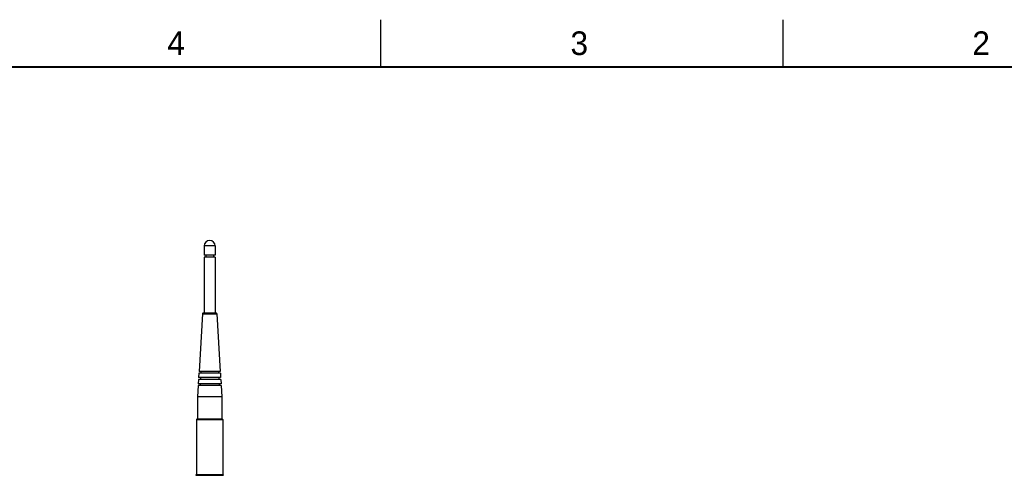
# Model space of a CAD drawing. Header units: inches. Extents: x 0 to 34, y 0 to 22.
# Tile 39 of 40: x 17.4 to 27.8, y 17.2 to 22. Entities that reach past the tile are written whole.
import ezdxf

# ---------------------------------------------------------------- set-up
doc = ezdxf.new("R2010")
doc.units = ezdxf.units.IN
doc.header["$LTSCALE"] = 1.87
doc.header["$MEASUREMENT"] = 0
doc.layers.get('0').update_dxf_attribs({"linetype": 'CONTINUOUS'})
doc.styles.get("Standard").update_dxf_attribs({"font": 'txt', "width": 0.8})

msp = doc.modelspace()

# ---------------------------------------------------------------- linework, layer by layer
at = {"color": 2, "linetype": 'CONTINUOUS'}
for p, q in [((21.25002, 22), (21.25002, 21.5)), ((25.50002, 22), (25.50002, 21.5))]:
    msp.add_line(p, q, dxfattribs=at)
at = {"color": 7, "linetype": 'CONTINUOUS'}
for p, q in [((19.38584, 19.60629), (19.38584, 19.50786)), ((19.50395, 19.60629), (19.38584, 19.60629)), ((19.50395, 19.60629), (19.50395, 19.50786)), ((19.50395, 19.50786), (19.38584, 19.50786)), ((19.38584, 19.48818), (19.38584, 18.89369)), ((19.50395, 19.48818), (19.38584, 19.48818)), ((19.40553, 19.50786), (19.40553, 19.48818)), ((19.48427, 19.50786), (19.48427, 19.48818)), ((19.50395, 19.48818), (19.50395, 18.89369)), ((19.3678, 18.88813), (19.33248, 18.27952)), ((19.3678, 18.88813), (19.52199, 18.88813)), ((19.5161, 18.89369), (19.3737, 18.89369)), ((19.52199, 18.88813), (19.55731, 18.27952)), ((19.33134, 18.25983), (19.32871, 18.21456)), ((19.56108, 18.21456), (19.32871, 18.21456)), ((19.55845, 18.25983), (19.33134, 18.25983)), ((19.55731, 18.27952), (19.33248, 18.27952)), ((19.34843, 18.21456), (19.34729, 18.19487)), ((19.3522, 18.27952), (19.35106, 18.25983)), ((19.53759, 18.27952), (19.53874, 18.25983)), ((19.54136, 18.21456), (19.54251, 18.19487)), ((19.55845, 18.25983), (19.56108, 18.21456)), ((19.3238, 18.12991), (19.31694, 18.0118)), ((19.56599, 18.12991), (19.3238, 18.12991)), ((19.32757, 18.19487), (19.32494, 18.14959)), ((19.56485, 18.14959), (19.32494, 18.14959)), ((19.56222, 18.19487), (19.32757, 18.19487)), ((19.34466, 18.14959), (19.34352, 18.12991)), ((19.54513, 18.14959), (19.54628, 18.12991)), ((19.56222, 18.19487), (19.56485, 18.14959)), ((19.56599, 18.12991), (19.57285, 18.0118)), ((19.31694, 18.0118), (19.31694, 17.77558)), ((19.57285, 18.0118), (19.31694, 18.0118)), ((19.57285, 18.0118), (19.57285, 17.77558)), ((19.3071, 17.76967), (19.3071, 17.18503)), ((19.3071, 17.76967), (19.58269, 17.76967)), ((19.57679, 17.77558), (19.31301, 17.77558)), ((19.58269, 17.76967), (19.58269, 17.18503)), ((19.29844, 17.18003), (19.59136, 17.18003)), ((19.58552, 17.18503), (19.30427, 17.18503))]:
    msp.add_line(p, q, dxfattribs=at)
at = {"color": 7, "linetype": 'CONTINUOUS', "const_width": 0.02}
msp.add_lwpolyline([(33.50002, 21.5), (0.50002, 21.5)], dxfattribs=at)
at = {"color": 7, "linetype": 'CONTINUOUS'}
for centre, radius, start, end in [((19.4449, 19.60629), 0.05906, 0, 180), ((19.3737, 18.88778), 0.00591, 90, 176.678524), ((19.5161, 18.88778), 0.00591, 3.321476, 90), ((19.31301, 17.76967), 0.00591, 90, 180), ((19.57679, 17.76967), 0.00591, 0, 90), ((19.30427, 17.17912), 0.00591, 90, 171.16439), ((19.58552, 17.17912), 0.00591, 8.83561, 90)]:
    msp.add_arc(centre, radius, start, end, dxfattribs=at)

# ---------------------------------------------------------------- texts
at = {"color": 2, "linetype": 'CONTINUOUS'}
for s, p in [('4', (18.99773, 21.6277)), ('3', (23.25697, 21.62594)), ('2', (27.50251, 21.62616))]:
    msp.add_text(s, height=0.25, dxfattribs=at).set_placement(p)

doc.saveas('drawing.dxf')
